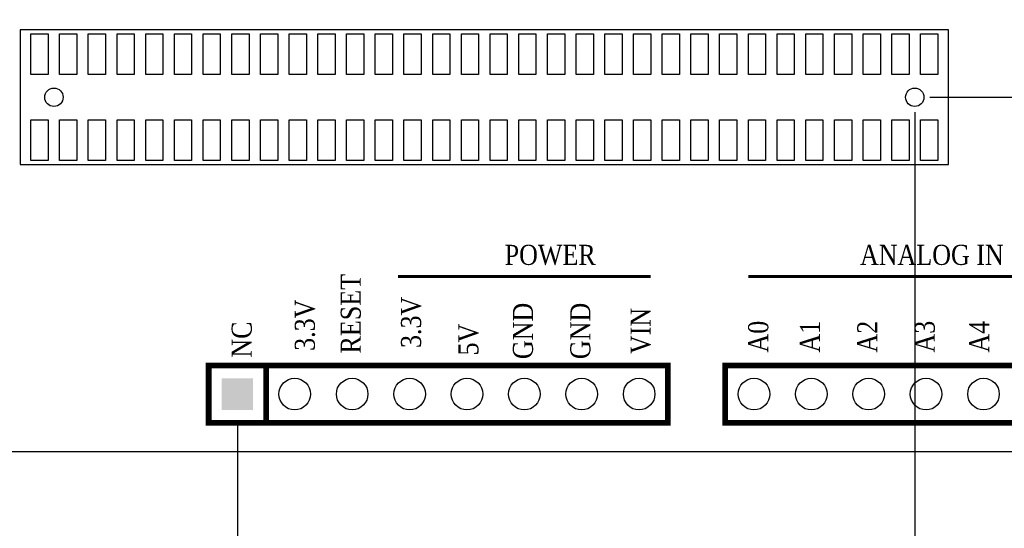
# Model space of a CAD drawing. Header units: millimetres. Extents: x 861 to 1254, y -31 to 249.
# Tile 3 of 41: x 944 to 1010, y 74 to 108. Entities that reach past the tile are written whole.
import ezdxf
from ezdxf.enums import TextEntityAlignment as Align

# ---------------------------------------------------------------- set-up
doc = ezdxf.new("R2010")
doc.units = ezdxf.units.MM
doc.header["$LTSCALE"] = 32.67
doc.header["$PDMODE"] = 3
doc.header["$PDSIZE"] = 0.3125
doc.layers.get('0').update_dxf_attribs({"linetype": 'CONTINUOUS'})
doc.layers.get('Defpoints').update_dxf_attribs({"linetype": 'CONTINUOUS'})
for name, color, linetype in [('COMP_ART', 7, 'CONTINUOUS'), ('PACKAGE_GEOMETRY_SILKSCREEN_TOP', 7, 'CONTINUOUS'), ('PIN_TOP', 10, 'CONTINUOUS')]:
    doc.layers.add(name, color=color, linetype=linetype)
doc.layers.add('尺寸標柱線', color=3, linetype='CONTINUOUS', lineweight=15)
doc.layers.add('文字線性', color=7, linetype='CONTINUOUS', lineweight=25)
doc.styles.get("Standard").update_dxf_attribs({"font": 'times.ttf', "width": 0.8})
doc.dimstyles.new('ISO-25(2)', dxfattribs={"dimtxt": 3, "dimasz": 2.5, "dimexe": 1, "dimexo": 1, "dimgap": 1, "dimtad": 1, "dimlfac": 0.666667, "dimdsep": 46, "dimtxsty": 'Standard', "dimcen": 2.5, "dimclrd": 3, "dimclre": 3, "dimclrt": 2, "dimadec": 0, "dimazin": 2, "dimtfac": 1, "dimtmove": 0, "dimatfit": 3, "dimfxl": 0, "dimarcsym": 0})

# ---------------------------------------------------------------- blocks, each defined once
blk = doc.blocks.new('SQUARE_109')
blk.add_solid([(0.0275, 0.0275), (0.0275, -0.0275), (-0.0275, 0.0275), (-0.0275, -0.0275)])
blk = doc.blocks.new('ROUND_110')
blk.add_circle((0, 0), 0.0275)
blk = doc.blocks.new('*D231')
at = {"layer": 'Defpoints', "color": 0}
for p in [(1026.2, 80.178), (916.73, 79.428), (1026.2, 69.836)]:
    blk.add_point(p, dxfattribs=at)
at = {"layer": '尺寸標柱線', "color": 3, "lineweight": -2}
blk.add_line((1026.2, 79.178), (1026.2, 61.198), dxfattribs=at)
at = {"layer": '尺寸標柱線', "color": 2, "insert": (1023.669, 65.017), "char_height": 3, "attachment_point": 5, "rotation": 90}
blk.add_mtext('72.98', dxfattribs=at)
blk = doc.blocks.new('*D232')
at = {"layer": 'Defpoints', "color": 0}
for p in [(1032.2, 94.383), (916.73, 79.428), (1032.2, 69.948)]:
    blk.add_point(p, dxfattribs=at)
at = {"layer": '尺寸標柱線', "color": 3, "lineweight": -2}
blk.add_line((1032.2, 93.383), (1032.2, 61.31), dxfattribs=at)
at = {"layer": '尺寸標柱線', "color": 2, "insert": (1029.669, 65.129), "char_height": 3, "attachment_point": 5, "rotation": 90}
blk.add_mtext('76.98', dxfattribs=at)
blk = doc.blocks.new('*D233')
at = {"layer": 'Defpoints', "color": 0}
for p in [(1015.79, 169.888), (1015.79, 157.152), (916.73, 79.428)]:
    blk.add_point(p, dxfattribs=at)
at = {"layer": '尺寸標柱線', "color": 3, "lineweight": -2}
blk.add_line((1015.79, 158.152), (1015.79, 178.586), dxfattribs=at)
at = {"layer": '尺寸標柱線', "color": 2, "insert": (1013.259, 174.737), "char_height": 3, "attachment_point": 5, "rotation": 90}
blk.add_mtext('66.04', dxfattribs=at)
blk = doc.blocks.new('*D234')
at = {"layer": 'Defpoints', "color": 0}
for p in [(1023.362, 169.858), (1019.6, 136.197), (916.73, 79.428)]:
    blk.add_point(p, dxfattribs=at)
at = {"layer": '尺寸標柱線', "color": 3, "lineweight": -2}
for p, q in [((1023.362, 164.858), (1023.362, 178.475)), ((1019.6, 159.858), (1023.362, 164.858)), ((1019.6, 137.197), (1019.6, 159.858))]:
    blk.add_line(p, q, dxfattribs=at)
at = {"layer": '尺寸標柱線', "color": 2, "insert": (1020.832, 174.666), "char_height": 3, "attachment_point": 5, "rotation": 90}
blk.add_mtext('68.58', dxfattribs=at)
blk = doc.blocks.new('*D240')
at = {"layer": 'Defpoints', "color": 0}
for p in [(958.64, 82.19), (916.73, 79.428), (958.64, 70.156)]:
    blk.add_point(p, dxfattribs=at)
at = {"layer": '尺寸標柱線', "color": 3, "linetype": 'ByBlock', "lineweight": -2}
blk.add_line((958.64, 81.19), (958.64, 61.382), dxfattribs=at)
at = {"layer": '尺寸標柱線', "color": 2, "insert": (956.109, 65.269), "char_height": 3, "attachment_point": 5, "rotation": 90}
blk.add_mtext('27.94', dxfattribs=at)
blk = doc.blocks.new('*D241')
at = {"layer": 'Defpoints', "color": 0}
for p in [(1011.98, 82.19), (916.73, 79.428), (1011.98, 68.153)]:
    blk.add_point(p, dxfattribs=at)
at = {"layer": '尺寸標柱線', "color": 3, "linetype": 'ByBlock', "lineweight": -2}
blk.add_line((1011.98, 81.19), (1011.98, 61.337), dxfattribs=at)
at = {"layer": '尺寸標柱線', "color": 2, "insert": (1009.449, 64.245), "char_height": 3, "attachment_point": 5, "rotation": 90}
blk.add_mtext('63.5', dxfattribs=at)
blk = doc.blocks.new('*D242')
at = {"layer": 'Defpoints', "color": 0}
for p in [(1003.609, 102.933), (916.73, 79.428), (1003.609, 70.169)]:
    blk.add_point(p, dxfattribs=at)
at = {"layer": '尺寸標柱線', "color": 3, "linetype": 'ByBlock', "lineweight": -2}
blk.add_line((1003.609, 101.933), (1003.609, 61.513), dxfattribs=at)
at = {"layer": '尺寸標柱線', "color": 2, "insert": (1001.079, 65.341), "char_height": 3, "attachment_point": 5, "rotation": 90}
blk.add_mtext('57.92', dxfattribs=at)
blk = doc.blocks.new('*D243')
at = {"layer": 'Defpoints', "color": 0}
for p in [(1003.609, 102.933), (1036.863, 102.933), (916.73, 79.428)]:
    blk.add_point(p, dxfattribs=at)
at = {"layer": '尺寸標柱線', "color": 3, "linetype": 'ByBlock', "lineweight": -2}
blk.add_line((1004.609, 102.933), (1045.264, 102.933), dxfattribs=at)
at = {"layer": '尺寸標柱線', "color": 2, "insert": (1041.563, 105.463), "char_height": 3, "attachment_point": 5}
blk.add_mtext('15.67', dxfattribs=at)
blk = doc.blocks.new('*D244')
at = {"layer": 'Defpoints', "color": 0}
for p in [(1013.027, 155.628), (1038.27, 155.628), (916.73, 79.428)]:
    blk.add_point(p, dxfattribs=at)
at = {"layer": '尺寸標柱線', "color": 3, "linetype": 'ByBlock', "lineweight": -2}
blk.add_line((1014.027, 155.628), (1045.098, 155.628), dxfattribs=at)
at = {"layer": '尺寸標柱線', "color": 2, "insert": (1042.184, 158.158), "char_height": 3, "attachment_point": 5}
blk.add_mtext('50.8', dxfattribs=at)
blk = doc.blocks.new('*D245')
at = {"layer": 'Defpoints', "color": 0}
for p in [(1012.19, 125.073), (1036.527, 125.073), (916.73, 79.428)]:
    blk.add_point(p, dxfattribs=at)
at = {"layer": '尺寸標柱線', "color": 3, "linetype": 'ByBlock', "lineweight": -2}
blk.add_line((1013.19, 125.073), (1045.063, 125.073), dxfattribs=at)
at = {"layer": '尺寸標柱線', "color": 2, "insert": (1041.295, 127.603), "char_height": 3, "attachment_point": 5}
blk.add_mtext('30.43', dxfattribs=at)
blk = doc.blocks.new('*D246')
at = {"layer": 'Defpoints', "color": 0}
for p in [(1013.027, 83.238), (1038.487, 83.238), (916.73, 79.428)]:
    blk.add_point(p, dxfattribs=at)
at = {"layer": '尺寸標柱線', "color": 3, "linetype": 'ByBlock', "lineweight": -2}
blk.add_line((1014.027, 83.238), (1045.49, 83.238), dxfattribs=at)
at = {"layer": '尺寸標柱線', "color": 2, "insert": (1042.489, 85.768), "char_height": 3, "attachment_point": 5}
blk.add_mtext('2.54', dxfattribs=at)
blk = doc.blocks.new('*D247')
at = {"layer": 'Defpoints', "color": 0}
for p in [(1003.609, 135.933), (1036.348, 135.933), (916.73, 79.428)]:
    blk.add_point(p, dxfattribs=at)
at = {"layer": '尺寸標柱線', "color": 3, "linetype": 'ByBlock', "lineweight": -2}
blk.add_line((1004.609, 135.933), (1045.02, 135.933), dxfattribs=at)
at = {"layer": '尺寸標柱線', "color": 2, "insert": (1041.184, 138.463), "char_height": 3, "attachment_point": 5}
blk.add_mtext('37.67', dxfattribs=at)
blk = doc.blocks.new('*D248')
at = {"layer": 'Defpoints', "color": 0}
for p in [(979.214, 169.846), (979.214, 155.628), (916.73, 79.428)]:
    blk.add_point(p, dxfattribs=at)
at = {"layer": '尺寸標柱線', "color": 3, "linetype": 'ByBlock', "lineweight": -2}
blk.add_line((979.214, 156.628), (979.214, 178.628), dxfattribs=at)
at = {"layer": '尺寸標柱線', "color": 2, "insert": (976.683, 174.737), "char_height": 3, "attachment_point": 5, "rotation": 90}
blk.add_mtext('41.66', dxfattribs=at)
blk = doc.blocks.new('*D249')
at = {"layer": 'Defpoints', "color": 0}
for p in [(1010.48, 169.73), (1012.19, 126.121), (916.73, 79.428)]:
    blk.add_point(p, dxfattribs=at)
at = {"layer": '尺寸標柱線', "color": 3, "linetype": 'ByBlock', "lineweight": -2}
for p, q in [((1010.48, 164.73), (1010.48, 178.428)), ((1012.19, 159.73), (1010.48, 164.73)), ((1012.19, 127.121), (1012.19, 159.73))]:
    blk.add_line(p, q, dxfattribs=at)
at = {"layer": '尺寸標柱線', "color": 2, "insert": (1007.949, 174.579), "char_height": 3, "attachment_point": 5, "rotation": 90}
blk.add_mtext('63.64', dxfattribs=at)
blk = doc.blocks.new('*D276')
at = {"layer": 'Defpoints', "color": 0}
for p in [(993.045, 169.943), (1003.609, 135.933), (916.73, 79.428)]:
    blk.add_point(p, dxfattribs=at)
at = {"layer": '尺寸標柱線', "color": 3, "linetype": 'ByBlock', "lineweight": -2}
for p, q in [((993.045, 164.943), (993.045, 178.6)), ((1003.609, 159.943), (993.045, 164.943)), ((1003.609, 136.933), (1003.609, 159.943))]:
    blk.add_line(p, q, dxfattribs=at)
at = {"layer": '尺寸標柱線', "color": 2, "insert": (990.515, 174.771), "char_height": 3, "attachment_point": 5, "rotation": 90}
blk.add_mtext('57.92', dxfattribs=at)

msp = doc.modelspace()

# ---------------------------------------------------------------- linework, layer by layer
msp.add_line((917.48, 79.428), (1025.45, 79.428))
at = {"layer": 'COMP_ART', "const_width": 0.381}
for points in [[(956.735, 85.143), (956.735, 81.333), (987.215, 81.333), (987.215, 85.143), (956.735, 85.143)], [(960.545, 81.333), (960.545, 85.143)], [(1013.885, 81.333), (1013.885, 85.143), (991.025, 85.143), (991.025, 81.333), (1013.885, 81.333)]]:
    msp.add_lwpolyline(points, dxfattribs=at)
at = {"layer": 'PACKAGE_GEOMETRY_SILKSCREEN_TOP'}
msp.add_lwpolyline([(944.217, 98.47), (1005.852, 98.47), (1005.852, 107.396), (944.217, 107.396)], close=True, dxfattribs=at)
at = {"layer": 'PIN_TOP'}
for points in [[(944.935, 104.433), (944.935, 107.139), (946.078, 107.139), (946.078, 104.433)], [(946.84, 104.433), (946.84, 107.139), (947.983, 107.139), (947.983, 104.433)], [(948.745, 104.433), (948.745, 107.139), (949.888, 107.139), (949.888, 104.433)], [(950.65, 104.433), (950.65, 107.139), (951.793, 107.139), (951.793, 104.433)], [(952.555, 104.433), (952.555, 107.139), (953.698, 107.139), (953.698, 104.433)], [(954.46, 104.433), (954.46, 107.139), (955.603, 107.139), (955.603, 104.433)], [(956.365, 104.433), (956.365, 107.139), (957.508, 107.139), (957.508, 104.433)], [(958.27, 104.433), (958.27, 107.139), (959.413, 107.139), (959.413, 104.433)], [(960.175, 104.433), (960.175, 107.139), (961.318, 107.139), (961.318, 104.433)], [(962.08, 104.433), (962.08, 107.139), (963.223, 107.139), (963.223, 104.433)], [(963.985, 104.433), (963.985, 107.139), (965.128, 107.139), (965.128, 104.433)], [(965.89, 104.433), (965.89, 107.139), (967.033, 107.139), (967.033, 104.433)], [(967.795, 104.433), (967.795, 107.139), (968.938, 107.139), (968.938, 104.433)], [(969.7, 104.433), (969.7, 107.139), (970.843, 107.139), (970.843, 104.433)], [(971.605, 104.433), (971.605, 107.139), (972.748, 107.139), (972.748, 104.433)], [(973.51, 104.433), (973.51, 107.139), (974.653, 107.139), (974.653, 104.433)], [(975.415, 104.433), (975.415, 107.139), (976.558, 107.139), (976.558, 104.433)], [(977.32, 104.433), (977.32, 107.139), (978.463, 107.139), (978.463, 104.433)], [(979.225, 104.433), (979.225, 107.139), (980.368, 107.139), (980.368, 104.433)], [(981.13, 104.433), (981.13, 107.139), (982.273, 107.139), (982.273, 104.433)], [(983.035, 104.433), (983.035, 107.139), (984.178, 107.139), (984.178, 104.433)], [(984.94, 104.433), (984.94, 107.139), (986.083, 107.139), (986.083, 104.433)], [(986.845, 104.433), (986.845, 107.139), (987.988, 107.139), (987.988, 104.433)], [(988.75, 104.433), (988.75, 107.139), (989.893, 107.139), (989.893, 104.433)], [(990.655, 104.433), (990.655, 107.139), (991.798, 107.139), (991.798, 104.433)], [(992.56, 104.433), (992.56, 107.139), (993.703, 107.139), (993.703, 104.433)], [(994.465, 104.433), (994.465, 107.139), (995.608, 107.139), (995.608, 104.433)], [(996.37, 104.433), (996.37, 107.139), (997.513, 107.139), (997.513, 104.433)], [(998.275, 104.433), (998.275, 107.139), (999.418, 107.139), (999.418, 104.433)], [(1000.18, 104.433), (1000.18, 107.139), (1001.323, 107.139), (1001.323, 104.433)], [(1002.085, 104.433), (1002.085, 107.139), (1003.228, 107.139), (1003.228, 104.433)], [(1003.99, 104.433), (1003.99, 107.139), (1005.133, 107.139), (1005.133, 104.433)], [(944.935, 98.728), (944.935, 101.433), (946.078, 101.433), (946.078, 98.728)], [(946.84, 98.728), (946.84, 101.433), (947.983, 101.433), (947.983, 98.728)], [(948.745, 98.728), (948.745, 101.433), (949.888, 101.433), (949.888, 98.728)], [(950.65, 98.728), (950.65, 101.433), (951.793, 101.433), (951.793, 98.728)], [(952.555, 98.728), (952.555, 101.433), (953.698, 101.433), (953.698, 98.728)], [(954.46, 98.728), (954.46, 101.433), (955.603, 101.433), (955.603, 98.728)], [(956.365, 98.728), (956.365, 101.433), (957.508, 101.433), (957.508, 98.728)], [(958.27, 98.728), (958.27, 101.433), (959.413, 101.433), (959.413, 98.728)], [(960.175, 98.728), (960.175, 101.433), (961.318, 101.433), (961.318, 98.728)], [(962.08, 98.728), (962.08, 101.433), (963.223, 101.433), (963.223, 98.728)], [(963.985, 98.728), (963.985, 101.433), (965.128, 101.433), (965.128, 98.728)], [(965.89, 98.728), (965.89, 101.433), (967.033, 101.433), (967.033, 98.728)], [(967.795, 98.728), (967.795, 101.433), (968.938, 101.433), (968.938, 98.728)], [(969.7, 98.728), (969.7, 101.433), (970.843, 101.433), (970.843, 98.728)], [(971.605, 98.728), (971.605, 101.433), (972.748, 101.433), (972.748, 98.728)], [(973.51, 98.728), (973.51, 101.433), (974.653, 101.433), (974.653, 98.728)], [(975.415, 98.728), (975.415, 101.433), (976.558, 101.433), (976.558, 98.728)], [(977.32, 98.728), (977.32, 101.433), (978.463, 101.433), (978.463, 98.728)], [(979.225, 98.728), (979.225, 101.433), (980.368, 101.433), (980.368, 98.728)], [(981.13, 98.728), (981.13, 101.433), (982.273, 101.433), (982.273, 98.728)], [(983.035, 98.728), (983.035, 101.433), (984.178, 101.433), (984.178, 98.728)], [(984.94, 98.728), (984.94, 101.433), (986.083, 101.433), (986.083, 98.728)], [(986.845, 98.728), (986.845, 101.433), (987.988, 101.433), (987.988, 98.728)], [(988.75, 98.728), (988.75, 101.433), (989.893, 101.433), (989.893, 98.728)], [(990.655, 98.728), (990.655, 101.433), (991.798, 101.433), (991.798, 98.728)], [(992.56, 98.728), (992.56, 101.433), (993.703, 101.433), (993.703, 98.728)], [(994.465, 98.728), (994.465, 101.433), (995.608, 101.433), (995.608, 98.728)], [(996.37, 98.728), (996.37, 101.433), (997.513, 101.433), (997.513, 98.728)], [(998.275, 98.728), (998.275, 101.433), (999.418, 101.433), (999.418, 98.728)], [(1000.18, 98.728), (1000.18, 101.433), (1001.323, 101.433), (1001.323, 98.728)], [(1002.085, 98.728), (1002.085, 101.433), (1003.228, 101.433), (1003.228, 98.728)], [(1003.99, 98.728), (1003.99, 101.433), (1005.133, 101.433), (1005.133, 98.728)]]:
    msp.add_lwpolyline(points, close=True, dxfattribs=at)
for centre in [(946.459, 102.933), (1003.609, 102.933)]:
    msp.add_circle(centre, 0.61, dxfattribs=at)
at = {"layer": '文字線性'}
for points in [[(969.308, 91.048, 0.191, 0.191, 0), (986.072, 91.048, 0.191, 0.191, 0)], [(992.549, 91.048, 0.191, 0.191, 0), (1012.361, 91.048, 0.191, 0.191, 0)]]:
    msp.add_lwpolyline(points, format="xyseb", dxfattribs=at)

# ---------------------------------------------------------------- block references
at = {"layer": 'COMP_ART', "xscale": 38.09999999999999, "yscale": 38.09999999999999, "zscale": 38.09999999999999}
for name, p, rotation in [('SQUARE_109', (958.64, 83.238), 90), ('ROUND_110', (962.45, 83.238), 90), ('ROUND_110', (966.26, 83.238), 90), ('ROUND_110', (970.07, 83.238), 90), ('ROUND_110', (973.88, 83.238), 90), ('ROUND_110', (977.69, 83.238), 90), ('ROUND_110', (981.5, 83.238), 90), ('ROUND_110', (985.31, 83.238), 90), ('ROUND_110', (992.93, 83.238), 270), ('ROUND_110', (996.74, 83.238), 270), ('ROUND_110', (1000.55, 83.238), 270), ('ROUND_110', (1004.36, 83.238), 270), ('ROUND_110', (1008.17, 83.238), 270)]:
    msp.add_blockref(name, p, dxfattribs=dict(at, rotation=rotation))

# ---------------------------------------------------------------- texts
at = {"layer": '文字線性', "width": 0.857143}
for s, p in [('POWER', (979.404, 91.81)), ('ANALOG IN', (1004.741, 91.81))]:
    msp.add_text(s, height=1.3335, dxfattribs=at).set_placement(p, align=Align.CENTER)
for s, p in [('RESET', (966.831, 88.572)), ('3.3V', (963.783, 87.81)), ('3.3V', (970.832, 88)), ('GND', (978.261, 87.429)), ('GND', (982.071, 87.429)), ('VIN', (986.072, 87.429)), ('NC', (959.592, 86.857)), ('5V', (974.642, 86.857)), ('A0', (993.882, 87.048)), ('A1', (997.311, 87.048)), ('A2', (1001.121, 87.048)), ('A3', (1004.931, 87.048)), ('A4', (1008.551, 87.048))]:
    msp.add_text(s, height=1.3335, rotation=90, dxfattribs=at).set_placement(p, align=Align.CENTER)

# ---------------------------------------------------------------- dimensions: what is measured, and where the dimension line sits
at = {"layer": '尺寸標柱線'}
for feature_location, offset, dtype, picture, middle in [((1003.609, 135.933), (-10.564, 34.01), 1, '*D276', (990.515, 174.771)), ((979.214, 155.628), (0, 14.218), 1, '*D248', (976.683, 174.737)), ((1012.19, 126.121), (-1.71, 43.609), 1, '*D249', (1007.949, 174.579)), ((1013.027, 155.628), (25.243, 0), 0, '*D244', (1042.184, 158.158)), ((1003.609, 135.933), (32.738, 0), 0, '*D247', (1041.184, 138.463)), ((1012.19, 125.073), (24.337, 0), 0, '*D245', (1041.295, 127.603)), ((1003.609, 102.933), (33.253, 0), 0, '*D243', (1041.563, 105.463)), ((1003.609, 102.933), (0, -32.764), 1, '*D242', (1001.079, 65.341)), ((1013.027, 83.238), (25.46, 0), 0, '*D246', (1042.489, 85.768)), ((958.64, 82.19), (0, -12.034), 1, '*D240', (956.109, 65.269)), ((1011.98, 82.19), (0, -14.038), 1, '*D241', (1009.449, 64.245))]:
    dim = msp.add_ordinate_dim(feature_location=feature_location, offset=offset, dtype=dtype, origin=(916.73, 79.428), dimstyle='ISO-25(2)', override={"dimarcsym": 1}, dxfattribs=at)
    dim.commit()
    dim.dimension.update_dxf_attribs({"geometry": picture, "text_midpoint": middle})
for feature_location, offset, picture, middle in [((1015.79, 157.152), (0, 12.736), '*D233', (1013.259, 174.737)), ((1019.6, 136.197), (3.762, 33.661), '*D234', (1020.832, 174.666)), ((1032.2, 94.383), (0, -24.435), '*D232', (1029.669, 65.129)), ((1026.2, 80.178), (0, -10.342), '*D231', (1023.669, 65.017))]:
    dim = msp.add_ordinate_dim(feature_location=feature_location, offset=offset, dtype=1, origin=(916.73, 79.428), dimstyle='ISO-25(2)', dxfattribs=at)
    dim.commit()
    dim.dimension.update_dxf_attribs({"geometry": picture, "text_midpoint": middle})

doc.saveas('drawing.dxf')
